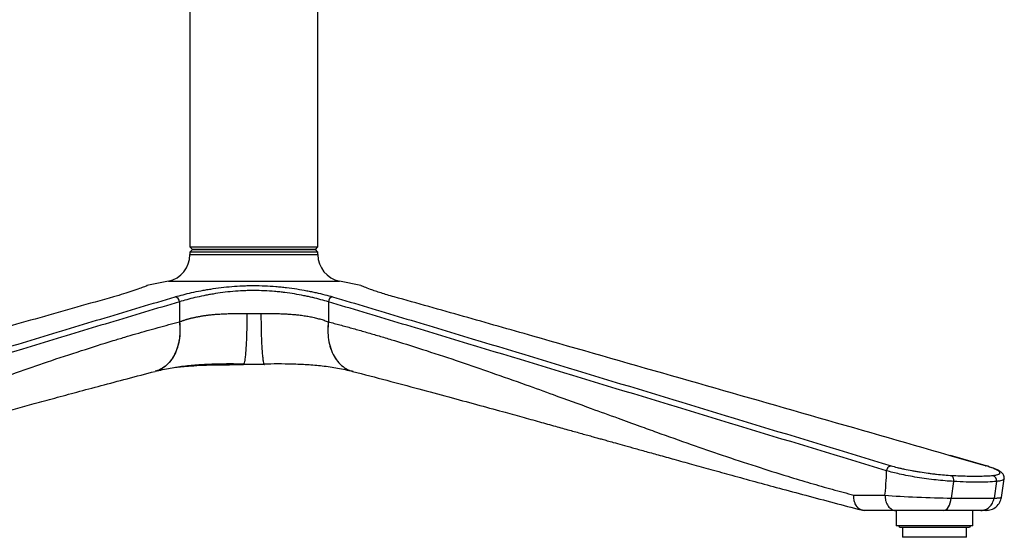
# Model space of a CAD drawing. Header units: millimetres. Extents: x 8 to 414, y 7 to 290.
# Tile 2 of 14: x 120 to 158, y 83 to 103. Entities that reach past the tile are written whole.
import ezdxf

# ---------------------------------------------------------------- set-up
doc = ezdxf.new("R2010")
doc.units = ezdxf.units.MM

msp = doc.modelspace()

# ---------------------------------------------------------------- linework, layer by layer
at = {"color": 7, "linetype": 'Continuous', "lineweight": 25}
for p, q in [((126.47, 107.328), (126.47, 94.028)), ((131.47, 94.028), (131.47, 107.328)), ((126.47, 94.028), (126.57, 93.928)), ((126.47, 94.028), (127.202, 94.028)), ((126.57, 93.928), (126.47, 93.828)), ((126.57, 93.928), (130.667, 93.928)), ((127.273, 93.928), (126.57, 93.928)), ((127.202, 94.028), (131.47, 94.028)), ((131.37, 93.928), (127.273, 93.928)), ((130.667, 93.928), (131.37, 93.928)), ((131.37, 93.928), (131.47, 94.028)), ((131.47, 93.828), (131.37, 93.928)), ((126.47, 93.828), (126.47, 93.728)), ((130.737, 93.828), (126.47, 93.828)), ((131.47, 93.828), (130.737, 93.828)), ((131.47, 93.728), (131.47, 93.828)), ((125.628, 92.692), (124.789, 92.517)), ((133.151, 92.517), (132.312, 92.692)), ((126.061, 91.882), (126.061, 91.101)), ((131.879, 91.882), (131.879, 91.101)), ((157.579, 85.47), (156.18, 85.872)), ((156.305, 84.862), (156.21, 84.211)), ((157.979, 84.862), (157.883, 84.211)), ((158.172, 84.241), (158.279, 84.968)), ((152.407, 84.328), (153.624, 84.328)), ((158.172, 84.241), (158.172, 84.241)), ((152.697, 83.758), (152.807, 83.728)), ((154.043, 83.728), (152.807, 83.728)), ((155.919, 83.728), (154.043, 83.728)), ((154.06, 83.728), (154.06, 83.128)), ((157.372, 83.728), (155.919, 83.728)), ((157.06, 83.128), (157.06, 83.728)), ((157.06, 83.128), (154.06, 83.128)), ((154.21, 83.078), (155.837, 83.078)), ((154.31, 83.078), (154.31, 82.678)), ((155.837, 83.078), (156.91, 83.078)), ((156.81, 82.678), (156.81, 83.078)), ((154.336, 82.678), (154.31, 82.678)), ((156.81, 82.678), (154.336, 82.678))]:
    msp.add_line(p, q, dxfattribs=at)
at = {"color": 8, "linetype": 'Continuous', "lineweight": 25}
for p, q in [((126.47, 93.728), (130.737, 93.728)), ((130.737, 93.728), (131.47, 93.728)), ((125.628, 92.692), (131.333, 92.692)), ((131.333, 92.692), (132.312, 92.692))]:
    msp.add_line(p, q, dxfattribs=at)
at = {"color": 8, "linetype": 'Continuous', "lineweight": 25, "flags": 128}
msp.add_lwpolyline([(157.554, 85.475), (157.27, 85.556), (156.131, 85.883)], dxfattribs=at)
at = {"color": 7, "linetype": 'Continuous', "lineweight": 25, "flags": 128}
msp.add_lwpolyline([(155.919, 83.728), (155.97, 83.737), (156.019, 83.763), (156.065, 83.806), (156.107, 83.864), (156.143, 83.936), (156.173, 84.02), (156.196, 84.112), (156.21, 84.211)], dxfattribs=at)
at = {"color": 7, "linetype": 'Continuous', "lineweight": 25}
for centre, radius, start, end in [((125.411, 93.728), 1.058, 281.7966, 0), ((132.528, 93.728), 1.058, 180, 258.2034), ((125.848, 91.871), 0.213, 3.1659, 77.243), ((132.091, 91.871), 0.213, 102.757, 176.8341), ((156.084, 84.925), 0.23, 344.1091, 48.5195), ((157.777, 84.901), 0.206, 349.125, 72.716), ((154.21, 83.128), 0.05, 180, 270), ((156.91, 83.128), 0.05, 270, 0)]:
    msp.add_arc(centre, radius, start, end, dxfattribs=at)
for centre, major_axis, ratio, start_param, end_param in [((101.6, -279.935), (52.067, 365.422), 0.004136, 6.204115, 6.249947), ((155.098, 84.328), (2.211, -0.087), 0.038774, 3.983842, 5.240792), ((153.895, 84.328), (4.581, -0.087), 0.01868, 5.242558, 5.769368)]:
    msp.add_ellipse(centre, major_axis=major_axis, ratio=ratio, start_param=start_param, end_param=end_param, dxfattribs=at)
for points, knots in [([(124.789, 92.515), (124.793, 92.516), (124.803, 92.52), (124.707, 92.48), (124.511, 92.403), (124.23, 92.303), (123.89, 92.193), (123.624, 92.117), (123.49, 92.078)], [0, 0, 0, 0, 0.08285, 0.283969, 0.471823, 0.664527, 0.830714, 1, 1, 1, 1]), ([(125.895, 92.078), (126.092, 92.136), (126.306, 92.191), (126.653, 92.269), (126.773, 92.294), (126.96, 92.329), (127.023, 92.341), (127.152, 92.363), (127.218, 92.374), (127.548, 92.426), (127.821, 92.46), (128.243, 92.495), (128.386, 92.504), (128.603, 92.514), (128.676, 92.516), (128.821, 92.519), (128.893, 92.52), (129.254, 92.52), (129.54, 92.508), (129.895, 92.479), (129.967, 92.472), (130.107, 92.458), (130.176, 92.45), (130.382, 92.425), (130.517, 92.406), (130.779, 92.365), (130.908, 92.343), (131.096, 92.307), (131.158, 92.295), (131.28, 92.27), (131.34, 92.257), (131.632, 92.192), (131.848, 92.136), (132.044, 92.078)], [0, 0, 0, 0, 0.125, 0.125, 0.1875, 0.1875, 0.21875, 0.21875, 0.25, 0.25, 0.375, 0.375, 0.4375, 0.4375, 0.46875, 0.46875, 0.5, 0.5, 0.625, 0.625, 0.65625, 0.65625, 0.6875, 0.6875, 0.75, 0.75, 0.8125, 0.8125, 0.84375, 0.84375, 0.875, 0.875, 1, 1, 1, 1]), ([(131.879, 91.882), (131.693, 91.94), (131.489, 91.995), (131.213, 92.06), (131.157, 92.073), (131.041, 92.098), (130.983, 92.111), (130.805, 92.146), (130.684, 92.169), (130.435, 92.21), (130.308, 92.229), (130.113, 92.254), (130.048, 92.261), (129.915, 92.276), (129.847, 92.282), (129.511, 92.312), (129.239, 92.324), (128.897, 92.324), (128.828, 92.323), (128.691, 92.32), (128.622, 92.318), (128.416, 92.308), (128.28, 92.299), (127.881, 92.264), (127.623, 92.23), (127.31, 92.178), (127.248, 92.167), (127.126, 92.144), (127.066, 92.133), (126.89, 92.097), (126.777, 92.072), (126.449, 91.995), (126.246, 91.94), (126.061, 91.882)], [0, 0, 0, 0, 0.125, 0.125, 0.15625, 0.15625, 0.1875, 0.1875, 0.25, 0.25, 0.3125, 0.3125, 0.34375, 0.34375, 0.375, 0.375, 0.5, 0.5, 0.53125, 0.53125, 0.5625, 0.5625, 0.625, 0.625, 0.75, 0.75, 0.78125, 0.78125, 0.8125, 0.8125, 0.875, 0.875, 1, 1, 1, 1]), ([(134.449, 92.078), (134.357, 92.104), (134.174, 92.156), (133.929, 92.232), (133.71, 92.303), (133.474, 92.386), (133.266, 92.466), (133.144, 92.517), (133.148, 92.515), (133.15, 92.515)], [0, 0, 0, 0, 0.11445, 0.228897, 0.347527, 0.466153, 0.673534, 0.887648, 1, 1, 1, 1]), ([(123.49, 92.078), (123.009, 91.944), (122.528, 91.809), (121.565, 91.537), (121.084, 91.4), (119.64, 90.99), (118.677, 90.716), (115.789, 89.891), (113.863, 89.339), (108.087, 87.684), (104.236, 86.58), (100.385, 85.475)], [0, 0, 0, 0, 0.0625, 0.0625, 0.125, 0.125, 0.25, 0.25, 0.5, 0.5, 1, 1, 1, 1]), ([(104.081, 85.475), (107.715, 86.58), (111.349, 87.684), (116.802, 89.339), (118.619, 89.891), (121.346, 90.716), (122.255, 90.99), (123.619, 91.4), (124.074, 91.537), (124.984, 91.809), (125.439, 91.944), (125.895, 92.078)], [0, 0, 0, 0, 0.5, 0.5, 0.75, 0.75, 0.875, 0.875, 0.9375, 0.9375, 1, 1, 1, 1]), ([(132.044, 92.078), (132.5, 91.944), (132.955, 91.809), (133.865, 91.537), (134.32, 91.4), (135.684, 90.99), (136.593, 90.716), (139.32, 89.891), (141.138, 89.339), (146.59, 87.684), (150.224, 86.58), (153.859, 85.475)], [0, 0, 0, 0, 0.0625, 0.0625, 0.125, 0.125, 0.25, 0.25, 0.5, 0.5, 1, 1, 1, 1]), ([(156.131, 85.883), (152.517, 86.92), (148.903, 87.957), (143.483, 89.509), (141.676, 90.027), (138.966, 90.8), (138.063, 91.058), (136.256, 91.571), (135.353, 91.826), (134.449, 92.078)], [0, 0, 0, 0, 0.5, 0.5, 0.75, 0.75, 0.875, 0.875, 1, 1, 1, 1]), ([(126.061, 91.882), (125.606, 91.748), (125.151, 91.613), (124.242, 91.341), (123.787, 91.204), (122.424, 90.794), (121.515, 90.519), (118.789, 89.695), (116.971, 89.143), (111.519, 87.488), (107.885, 86.383), (104.251, 85.278)], [0, 0, 0, 0, 0.0625, 0.0625, 0.125, 0.125, 0.25, 0.25, 0.5, 0.5, 1, 1, 1, 1]), ([(153.689, 85.278), (150.054, 86.383), (146.42, 87.488), (140.968, 89.143), (139.151, 89.695), (136.424, 90.519), (135.516, 90.794), (134.152, 91.204), (133.698, 91.341), (132.788, 91.613), (132.334, 91.748), (131.879, 91.882)], [0, 0, 0, 0, 0.5, 0.5, 0.75, 0.75, 0.875, 0.875, 0.9375, 0.9375, 1, 1, 1, 1]), ([(126.063, 91.102), (126.077, 91.107), (126.105, 91.118), (126.149, 91.134), (126.193, 91.15), (126.238, 91.165), (126.284, 91.18), (126.33, 91.194), (126.377, 91.208), (126.425, 91.221), (126.473, 91.234), (126.522, 91.246), (126.571, 91.258), (126.621, 91.27), (126.672, 91.281), (126.723, 91.292), (126.775, 91.302), (126.827, 91.312), (126.879, 91.321), (126.933, 91.33), (126.986, 91.339), (127.04, 91.347), (127.095, 91.355), (127.15, 91.362), (127.206, 91.369), (127.296, 91.379), (127.426, 91.392), (127.597, 91.405), (127.778, 91.414), (127.927, 91.42), (128.045, 91.423), (128.13, 91.425), (128.225, 91.426), (128.329, 91.427), (128.442, 91.428), (128.565, 91.428), (128.65, 91.428), (128.694, 91.428)], [0, 0, 0, 0, 0.0213475, 0.0426587, 0.0639344, 0.0851756, 0.1063831, 0.1275581, 0.1487013, 0.1698138, 0.1908965, 0.2119505, 0.2329765, 0.2539757, 0.274949, 0.2958974, 0.3168218, 0.3377232, 0.3586027, 0.3794612, 0.4002997, 0.4211192, 0.4419207, 0.4627053, 0.4834738, 0.5042274, 0.5636797, 0.6251128, 0.6885466, 0.7539991, 0.7802043, 0.8093878, 0.8415502, 0.8766923, 0.9148144, 0.9559169, 1, 1, 1, 1]), ([(129.245, 91.428), (129.266, 91.428), (129.307, 91.428), (129.368, 91.428), (129.427, 91.428), (129.484, 91.428), (129.538, 91.428), (129.591, 91.427), (129.642, 91.427), (129.69, 91.426), (129.737, 91.426), (129.781, 91.425), (129.824, 91.424), (129.864, 91.424), (129.902, 91.423), (129.939, 91.422), (130.026, 91.42), (130.162, 91.414), (130.342, 91.404), (130.513, 91.392), (130.658, 91.378), (130.78, 91.363), (130.882, 91.35), (130.982, 91.335), (131.08, 91.318), (131.176, 91.3), (131.271, 91.281), (131.364, 91.26), (131.455, 91.237), (131.544, 91.213), (131.631, 91.188), (131.715, 91.161), (131.798, 91.132), (131.85, 91.112), (131.877, 91.102)], [0, 0, 0, 0, 0.020983, 0.041311, 0.060984, 0.080001, 0.098363, 0.116069, 0.133121, 0.149517, 0.165258, 0.180344, 0.194775, 0.208551, 0.221672, 0.234138, 0.24595, 0.311542, 0.374961, 0.436223, 0.495349, 0.533709, 0.572123, 0.610596, 0.649136, 0.687749, 0.72644, 0.765216, 0.804084, 0.843048, 0.882116, 0.921294, 0.960586, 1, 1, 1, 1]), ([(105.533, 84.328), (105.609, 84.348), (105.761, 84.388), (105.99, 84.45), (106.221, 84.513), (106.453, 84.577), (106.686, 84.642), (106.92, 84.709), (107.156, 84.777), (107.393, 84.846), (107.631, 84.917), (107.871, 84.989), (108.446, 85.164), (109.382, 85.46), (110.64, 85.877), (111.935, 86.325), (113.14, 86.752), (114.442, 87.223), (115.638, 87.66), (116.766, 88.071), (117.618, 88.381), (118.574, 88.725), (119.649, 89.106), (120.944, 89.553), (122.203, 89.97), (123.209, 90.287), (123.919, 90.502), (124.359, 90.632), (124.793, 90.757), (125.221, 90.876), (125.643, 90.991), (125.922, 91.065), (126.061, 91.101)], [0, 0, 0, 0, 0.011001, 0.022072, 0.03321, 0.044418, 0.055695, 0.06704, 0.078455, 0.089938, 0.101491, 0.113114, 0.124805, 0.185151, 0.249702, 0.308688, 0.374708, 0.426512, 0.499784, 0.55049, 0.592185, 0.624868, 0.690831, 0.749905, 0.814455, 0.874883, 0.896536, 0.917868, 0.938879, 0.959572, 0.979945, 1, 1, 1, 1]), ([(131.879, 91.101), (131.954, 91.081), (132.105, 91.042), (132.333, 90.981), (132.563, 90.919), (132.794, 90.855), (133.027, 90.79), (133.262, 90.723), (133.499, 90.655), (133.738, 90.585), (133.978, 90.514), (134.221, 90.441), (134.798, 90.266), (135.736, 89.97), (136.996, 89.553), (138.29, 89.107), (139.5, 88.678), (140.801, 88.207), (142.002, 87.769), (143.129, 87.358), (143.981, 87.049), (144.933, 86.705), (146.005, 86.325), (147.299, 85.877), (148.557, 85.46), (149.56, 85.143), (150.267, 84.929), (150.703, 84.8), (151.135, 84.675), (151.563, 84.555), (151.986, 84.439), (152.267, 84.365), (152.407, 84.328)], [0, 0, 0, 0, 0.010899, 0.021893, 0.032982, 0.044166, 0.055445, 0.066819, 0.078288, 0.089852, 0.101512, 0.113267, 0.125117, 0.185544, 0.250095, 0.309167, 0.375132, 0.427535, 0.500216, 0.551449, 0.593141, 0.625292, 0.691311, 0.750298, 0.814848, 0.875195, 0.896576, 0.917724, 0.93864, 0.959325, 0.979778, 1, 1, 1, 1]), ([(125.115, 89.167), (125.307, 89.212), (125.676, 89.299), (126.279, 89.385), (126.875, 89.438), (127.46, 89.463), (128.028, 89.47), (128.4, 89.464), (128.582, 89.462)], [0, 0, 0, 0, 0.196064, 0.377185, 0.545778, 0.705692, 0.856622, 1, 1, 1, 1]), ([(125.849, 89.316), (125.889, 89.321), (125.988, 89.334), (126.148, 89.351), (126.327, 89.367), (126.603, 89.388), (126.989, 89.409), (127.496, 89.423), (128.02, 89.428), (128.376, 89.428), (128.557, 89.428)], [0, 0, 0, 0, 0.049708, 0.123416, 0.193778, 0.26093, 0.443561, 0.626357, 0.810037, 1, 1, 1, 1]), ([(129.383, 89.428), (129.358, 89.428), (129.308, 89.428), (129.232, 89.428), (129.157, 89.428), (129.082, 89.428), (129.007, 89.428), (128.932, 89.428), (128.857, 89.428), (128.782, 89.428), (128.707, 89.428), (128.632, 89.428), (128.582, 89.428), (128.557, 89.428)], [0, 0, 0, 0, 0.091016, 0.181968, 0.27287, 0.363736, 0.454581, 0.545419, 0.636264, 0.72713, 0.818032, 0.908984, 1, 1, 1, 1]), ([(129.358, 89.462), (129.54, 89.464), (129.912, 89.47), (130.478, 89.463), (131.063, 89.438), (131.661, 89.385), (132.265, 89.299), (132.633, 89.212), (132.824, 89.167)], [0, 0, 0, 0, 0.143792, 0.293975, 0.453278, 0.623193, 0.804818, 1, 1, 1, 1]), ([(105.245, 83.749), (105.685, 83.864), (106.58, 84.099), (107.879, 84.446), (109.128, 84.784), (110.286, 85.101), (111.358, 85.396), (112.329, 85.665), (113.205, 85.909), (113.99, 86.128), (114.705, 86.328), (115.349, 86.508), (115.907, 86.663), (116.382, 86.795), (116.8, 86.912), (117.226, 87.03), (117.713, 87.165), (118.284, 87.324), (118.943, 87.506), (119.652, 87.702), (120.409, 87.909), (121.208, 88.127), (122.077, 88.362), (123.018, 88.615), (124.035, 88.885), (124.746, 89.071), (125.112, 89.166)], [0, 0, 0, 0, 0.063806, 0.129756, 0.191769, 0.249845, 0.303982, 0.354177, 0.397891, 0.438095, 0.474789, 0.50797, 0.537637, 0.561109, 0.581793, 0.602852, 0.627564, 0.65737, 0.691185, 0.729005, 0.766157, 0.806499, 0.850039, 0.896789, 0.946767, 1, 1, 1, 1]), ([(132.827, 89.166), (133.273, 89.05), (134.143, 88.822), (135.391, 88.489), (136.558, 88.174), (137.648, 87.877), (138.6, 87.616), (139.419, 87.389), (140.106, 87.199), (140.726, 87.026), (141.277, 86.873), (141.697, 86.756), (142.003, 86.67), (142.212, 86.612), (142.402, 86.559), (142.586, 86.508), (142.786, 86.452), (143.043, 86.38), (143.371, 86.289), (143.777, 86.175), (144.249, 86.044), (144.79, 85.893), (145.403, 85.723), (146.087, 85.533), (146.841, 85.324), (147.666, 85.097), (148.559, 84.853), (149.518, 84.592), (150.548, 84.315), (151.611, 84.032), (152.34, 83.842), (152.694, 83.749)], [0, 0, 0, 0, 0.0648881, 0.1263943, 0.1845592, 0.2394115, 0.2909688, 0.3291522, 0.3644366, 0.3963061, 0.4247596, 0.4497964, 0.461687, 0.4726167, 0.4825854, 0.4916092, 0.5016494, 0.514063, 0.53174, 0.5527135, 0.5769831, 0.6045482, 0.6359994, 0.6708649, 0.709143, 0.750832, 0.79593, 0.8435391, 0.8944339, 0.9486145, 1, 1, 1, 1]), ([(153.689, 85.279), (153.691, 85.292), (153.693, 85.305), (153.701, 85.33), (153.705, 85.342), (153.716, 85.365), (153.722, 85.377), (153.735, 85.398), (153.742, 85.408), (153.758, 85.426), (153.766, 85.434), (153.784, 85.448), (153.793, 85.454), (153.811, 85.464), (153.821, 85.468), (153.84, 85.473), (153.849, 85.475), (153.859, 85.475)], [0, 0, 0, 0, 0.125, 0.125, 0.25, 0.25, 0.375, 0.375, 0.5, 0.5, 0.625, 0.625, 0.75, 0.75, 0.875, 0.875, 1, 1, 1, 1]), ([(153.859, 85.475), (153.935, 85.452), (154.017, 85.43), (154.147, 85.398), (154.192, 85.387), (154.284, 85.366), (154.331, 85.356), (154.476, 85.325), (154.575, 85.305), (154.729, 85.277), (154.78, 85.268), (154.885, 85.25), (154.939, 85.241), (155.099, 85.216), (155.206, 85.201), (155.367, 85.179), (155.42, 85.172), (155.527, 85.159), (155.581, 85.153), (155.74, 85.136), (155.844, 85.126), (156.044, 85.109), (156.142, 85.102), (156.237, 85.097)], [0, 0, 0, 0, 0.125, 0.125, 0.1875, 0.1875, 0.25, 0.25, 0.375, 0.375, 0.4375, 0.4375, 0.5, 0.5, 0.625, 0.625, 0.6875, 0.6875, 0.75, 0.75, 0.875, 0.875, 1, 1, 1, 1]), ([(157.838, 85.097), (157.893, 85.102), (157.94, 85.109), (158.017, 85.126), (158.047, 85.136), (158.081, 85.153), (158.09, 85.159), (158.103, 85.172), (158.108, 85.179), (158.115, 85.201), (158.111, 85.216), (158.092, 85.241), (158.083, 85.25), (158.062, 85.268), (158.049, 85.277), (158.005, 85.305), (157.967, 85.325), (157.898, 85.356), (157.872, 85.366), (157.818, 85.387), (157.789, 85.398), (157.698, 85.43), (157.63, 85.452), (157.554, 85.475)], [0, 0, 0, 0, 0.125, 0.125, 0.25, 0.25, 0.3125, 0.3125, 0.375, 0.375, 0.5, 0.5, 0.5625, 0.5625, 0.625, 0.625, 0.75, 0.75, 0.8125, 0.8125, 0.875, 0.875, 1, 1, 1, 1]), ([(157.554, 85.475), (157.556, 85.475), (157.564, 85.474), (157.572, 85.472), (157.579, 85.471)], [0, 0, 0, 0, 0.131824, 1, 1, 1, 1]), ([(158.275, 84.969), (158.278, 84.98), (158.286, 85.019), (158.27, 85.084), (158.237, 85.149), (158.19, 85.202), (158.128, 85.251), (158.042, 85.301), (157.922, 85.355), (157.77, 85.411), (157.653, 85.45), (157.583, 85.47), (157.579, 85.471)], [0, 0, 0, 0, 0.030648, 0.107117, 0.181842, 0.264119, 0.366764, 0.511779, 0.668105, 0.832693, 0.991573, 1, 1, 1, 1]), ([(156.305, 84.862), (156.196, 84.869), (155.976, 84.883), (155.618, 84.919), (155.251, 84.965), (154.883, 85.019), (154.525, 85.082), (154.204, 85.148), (153.921, 85.214), (153.766, 85.258), (153.689, 85.279)], [0, 0, 0, 0, 0.12943, 0.25886, 0.388289, 0.517719, 0.647151, 0.776581, 0.888291, 1, 1, 1, 1]), ([(156.237, 85.097), (156.439, 85.088), (156.85, 85.068), (157.295, 85.069), (157.621, 85.079), (157.766, 85.091), (157.838, 85.097)], [0, 0, 0, 0, 0.315476, 0.640085, 0.819235, 1, 1, 1, 1]), ([(157.979, 84.862), (157.878, 84.852), (157.767, 84.845), (157.583, 84.838), (157.519, 84.836), (157.387, 84.834), (157.319, 84.833), (157.107, 84.833), (156.958, 84.836), (156.644, 84.845), (156.479, 84.852), (156.305, 84.862)], [0, 0, 0, 0, 0.25, 0.25, 0.375, 0.375, 0.5, 0.5, 0.75, 0.75, 1, 1, 1, 1]), ([(152.807, 83.728), (152.8, 83.729), (152.788, 83.729), (152.77, 83.73), (152.751, 83.733), (152.732, 83.737), (152.713, 83.742), (152.695, 83.749), (152.676, 83.756), (152.657, 83.766), (152.639, 83.776), (152.621, 83.787), (152.603, 83.8), (152.586, 83.815), (152.569, 83.83), (152.553, 83.847), (152.537, 83.865), (152.522, 83.884), (152.496, 83.922), (152.459, 83.99), (152.425, 84.09), (152.409, 84.187), (152.405, 84.259), (152.405, 84.303), (152.406, 84.323), (152.407, 84.328)], [0, 0, 0, 0, 0.0266695, 0.0537854, 0.081334, 0.1092997, 0.1376649, 0.1664096, 0.195512, 0.224948, 0.2546917, 0.2847152, 0.314989, 0.3454818, 0.3761611, 0.4069929, 0.4379426, 0.4689743, 0.5000521, 0.6136989, 0.7494724, 0.8597854, 0.9365329, 0.9825537, 1, 1, 1, 1]), ([(153.624, 84.322), (153.624, 84.283), (153.627, 84.244), (153.635, 84.187), (153.639, 84.168), (153.647, 84.131), (153.652, 84.113), (153.668, 84.059), (153.68, 84.024), (153.711, 83.96), (153.729, 83.929), (153.767, 83.875), (153.788, 83.85), (153.823, 83.818), (153.834, 83.808), (153.859, 83.789), (153.871, 83.781), (153.908, 83.759), (153.934, 83.748), (153.975, 83.736), (153.988, 83.733), (154.015, 83.729), (154.029, 83.728), (154.043, 83.728)], [0, 0, 0, 0, 0.125, 0.125, 0.1875, 0.1875, 0.25, 0.25, 0.375, 0.375, 0.5, 0.5, 0.625, 0.625, 0.6875, 0.6875, 0.75, 0.75, 0.875, 0.875, 0.9375, 0.9375, 1, 1, 1, 1]), ([(157.566, 83.728), (157.637, 83.736), (157.784, 83.75), (157.977, 83.867), (158.121, 84.038), (158.155, 84.175), (158.172, 84.241)], [0, 0, 0, 0, 0.24203, 0.499792, 0.757535, 1, 1, 1, 1]), ([(157.372, 83.728), (157.431, 83.728), (157.491, 83.74), (157.603, 83.787), (157.656, 83.821), (157.749, 83.908), (157.788, 83.961), (157.85, 84.078), (157.872, 84.143), (157.883, 84.211)], [0, 0, 0, 0, 0.25, 0.25, 0.5, 0.5, 0.75, 0.75, 1, 1, 1, 1]), ([(157.566, 83.728), (157.566, 83.728), (157.583, 83.728), (157.582, 83.728), (157.554, 83.728), (157.486, 83.728), (157.41, 83.728), (157.372, 83.728)], [0, 0, 0, 0, 0.011035, 0.259051, 0.505718, 0.753279, 1, 1, 1, 1])]:
    msp.add_open_spline(points, degree=3, knots=knots, dxfattribs=at)
at = {"color": 8, "linetype": 'Continuous', "lineweight": 25}
for points, knots in [([(128.694, 91.428), (128.694, 91.325), (128.694, 91.219), (128.691, 91.003), (128.69, 90.893), (128.685, 90.676), (128.681, 90.569), (128.673, 90.361), (128.669, 90.261), (128.658, 90.074), (128.653, 89.987), (128.64, 89.83), (128.633, 89.761), (128.619, 89.641), (128.612, 89.591), (128.597, 89.512), (128.589, 89.482), (128.582, 89.462)], [0, 0, 0, 0, 0.125, 0.125, 0.25, 0.25, 0.375, 0.375, 0.5, 0.5, 0.625, 0.625, 0.75, 0.75, 0.875, 0.875, 1, 1, 1, 1]), ([(129.245, 91.428), (129.245, 91.325), (129.246, 91.219), (129.248, 91.003), (129.25, 90.893), (129.255, 90.676), (129.258, 90.569), (129.266, 90.361), (129.271, 90.261), (129.281, 90.074), (129.287, 89.987), (129.299, 89.83), (129.306, 89.761), (129.32, 89.641), (129.328, 89.591), (129.343, 89.512), (129.35, 89.482), (129.358, 89.462)], [0, 0, 0, 0, 0.125, 0.125, 0.25, 0.25, 0.375, 0.375, 0.5, 0.5, 0.625, 0.625, 0.75, 0.75, 0.875, 0.875, 1, 1, 1, 1]), ([(126.061, 91.101), (126.071, 90.973), (126.092, 90.717), (126.051, 90.347), (125.96, 90.005), (125.816, 89.706), (125.627, 89.458), (125.408, 89.287), (125.232, 89.193), (125.132, 89.175), (125.111, 89.172)], [0, 0, 0, 0, 0.141072, 0.282144, 0.423217, 0.564289, 0.705361, 0.846434, 0.968859, 1, 1, 1, 1]), ([(126.063, 91.102), (126.073, 90.978), (126.093, 90.73), (126.057, 90.372), (125.973, 90.039), (125.84, 89.744), (125.663, 89.497), (125.448, 89.311), (125.262, 89.203), (125.144, 89.181), (125.115, 89.175)], [0, 0, 0, 0, 0.136513, 0.273025, 0.409537, 0.54605, 0.682562, 0.819074, 0.955587, 1, 1, 1, 1]), ([(131.877, 91.102), (131.867, 90.987), (131.847, 90.75), (131.878, 90.398), (131.959, 90.057), (132.095, 89.749), (132.28, 89.491), (132.502, 89.304), (132.689, 89.198), (132.803, 89.178), (132.829, 89.173)], [0, 0, 0, 0, 0.1264587, 0.2602092, 0.399438, 0.5417866, 0.6845541, 0.824996, 0.9606216, 1, 1, 1, 1]), ([(131.879, 91.101), (131.869, 90.986), (131.849, 90.749), (131.88, 90.397), (131.961, 90.056), (132.098, 89.748), (132.282, 89.49), (132.505, 89.303), (132.691, 89.198), (132.804, 89.177), (132.828, 89.173)], [0, 0, 0, 0, 0.126674, 0.260653, 0.400117, 0.542706, 0.685714, 0.826392, 0.962247, 1, 1, 1, 1]), ([(158.278, 84.968), (158.278, 84.967), (158.286, 84.949), (158.244, 84.92), (158.15, 84.883), (158.036, 84.869), (157.979, 84.862)], [0, 0, 0, 0, 0.011191, 0.340794, 0.670397, 1, 1, 1, 1]), ([(157.883, 84.211), (157.934, 84.212), (158.037, 84.216), (158.121, 84.224), (158.165, 84.233), (158.169, 84.238), (158.171, 84.241)], [0, 0, 0, 0, 0.293106, 0.597467, 0.806815, 1, 1, 1, 1])]:
    msp.add_open_spline(points, degree=3, knots=knots, dxfattribs=at)
at = {"color": 7, "linetype": 'Continuous', "lineweight": 25}
for points in [[(128.694, 91.428), (128.878, 91.428), (129.062, 91.428), (129.245, 91.428)], [(126.061, 91.101), (126.061, 91.101), (126.062, 91.102), (126.063, 91.102)], [(131.877, 91.102), (131.878, 91.102), (131.878, 91.101), (131.879, 91.101)], [(128.582, 89.462), (128.573, 89.439), (128.565, 89.428), (128.557, 89.428)], [(129.358, 89.462), (129.366, 89.439), (129.375, 89.428), (129.383, 89.428)], [(153.689, 85.279), (153.689, 85.279), (153.689, 85.279), (153.689, 85.278)], [(153.624, 84.328), (153.624, 84.326), (153.624, 84.324), (153.624, 84.322)]]:
    msp.add_open_spline(points, degree=3, dxfattribs=at)

doc.saveas('drawing.dxf')
